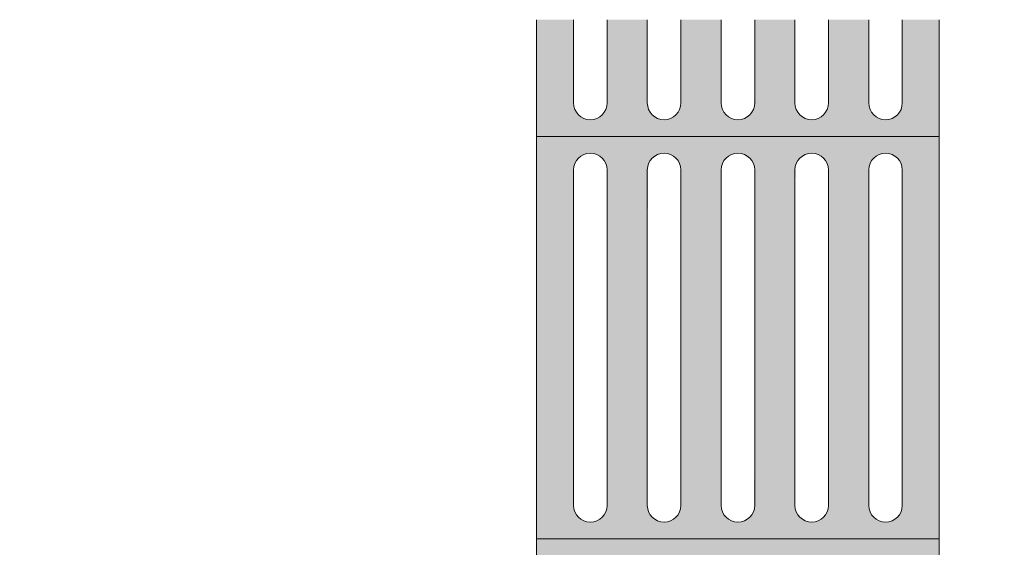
# Model space of a CAD drawing. Header units: metres. Extents: x -14.5 to 19.7, y -19.1 to 4.
# Tile 103 of 218: x 11.403 to 12.015, y -12.595 to -12.268. Entities that reach past the tile are written whole.
import ezdxf

# ---------------------------------------------------------------- set-up
doc = ezdxf.new("R2010")
doc.units = ezdxf.units.M
for name, color, linetype, lineweight in [('A-ANNO-DIMS', 7, 'Continuous', 9), ('A-ANNO-DIMS-50', 7, 'Continuous', 9), ('A-DETL-GENF', 7, 'Continuous', 5)]:
    doc.layers.add(name, color=color, linetype=linetype, lineweight=lineweight)
doc.layers.add('A-DETL', color=7, linetype='Continuous', lineweight=5, true_color=0x00a600)
doc.styles.add('Arial_5', font='arial.ttf', dxfattribs={"height": 0.125})
doc.dimstyles.new('Com_linha__ref__contínua__-_Cor_Vermelha_Arial_2_5mm', dxfattribs={"dimscale": 0.3048, "dimtxt": 0.127532, "dimasz": 0.328084, "dimexe": 0.246063, "dimexo": 0.246063, "dimgap": 0.024606, "dimtad": 1, "dimdec": 1, "dimlfac": 100, "dimrnd": 0.1, "dimdsep": 46, "dimtxsty": 'Arial_5', "dimblk1": 'OBLIQUE', "dimblk2": 'OBLIQUE', "dimsah": 1, "dimcen": 0.09, "dimdle": 0.246063, "dimazin": 0, "dimtfac": 1, "dimtdec": 4, "dimtix": 1, "dimtmove": 0, "dimatfit": 3, "dimfxl": 1, "dimtvp": 1, "dimtolj": 1, "dimtzin": 0, "dimarcsym": 2})

# ---------------------------------------------------------------- blocks, each defined once
blk = doc.blocks.new('DIMBLOCK73-DET_CALÇADA')
at = {"layer": 'A-ANNO-DIMS-50', "color": 242, "true_color": 0xbd2b2e}
for p, q in [((13.53572, -12.61504), (13.48572, -12.56504)), ((13.53572, -12.61504), (11.19933, -12.61504)), ((13.53572, -13.81504), (13.53572, -12.61504)), ((13.53572, -12.61504), (13.58572, -12.66504)), ((13.53572, -12.61504), (13.61072, -12.61504)), ((13.53572, -13.81504), (13.48572, -13.76504)), ((13.53572, -13.81504), (11.19933, -13.81504)), ((13.53572, -13.81504), (13.58572, -13.86504)), ((13.53572, -13.81504), (13.61072, -13.81504))]:
    blk.add_line(p, q, dxfattribs=at)
at = {"layer": 'A-ANNO-DIMS-50', "color": 0, "insert": (13.36595, -13.35925), "char_height": 0.125, "width": 0.3461034, "attachment_point": 1, "rotation": 90, "line_spacing_factor": 0.941778, "style": 'Arial_5'}
blk.add_mtext('120', dxfattribs=at)
blk = doc.blocks.new('_Oblique')
at = {"color": 0, "linetype": 'ByBlock', "lineweight": -2}
blk.add_line((-0.5, -0.5), (0.5, 0.5), dxfattribs=at)

msp = doc.modelspace()

# ---------------------------------------------------------------- hatches: boundary and pattern name
at = {"layer": 'A-DETL-GENF', "true_color": 0xffffff}
msp.add_hatch(color=7, dxfattribs=at).paths.add_polyline_path([(11.97433, -12.34004), (11.97433, -12.26752), (11.95141, -12.26752), (11.95106, -12.3219), (11.95002, -12.32442), (11.94836, -12.32657), (11.94621, -12.32823), (11.94369, -12.32927), (11.9391, -12.32938), (11.9383, -12.32927), (11.93579, -12.32823), (11.93363, -12.32657), (11.93198, -12.32442), (11.93094, -12.3219), (11.93058, -12.31921), (11.93058, -12.26752), (11.90558, -12.26752), (11.90523, -12.3219), (11.90319, -12.32571), (11.90253, -12.32657), (11.90037, -12.32823), (11.89786, -12.32927), (11.89516, -12.32962), (11.89247, -12.32927), (11.88996, -12.32823), (11.8878, -12.32657), (11.88614, -12.32442), (11.8851, -12.3219), (11.88475, -12.31921), (11.88475, -12.26752), (11.85975, -12.26752), (11.85939, -12.3219), (11.85835, -12.32442), (11.8567, -12.32657), (11.85454, -12.32823), (11.85203, -12.32927), (11.84933, -12.32962), (11.84664, -12.32927), (11.84412, -12.32823), (11.84197, -12.32657), (11.84031, -12.32442), (11.83927, -12.3219), (11.83891, -12.31921), (11.83891, -12.26752), (11.81391, -12.26752), (11.81356, -12.3219), (11.81252, -12.32442), (11.81086, -12.32657), (11.80871, -12.32823), (11.80619, -12.32927), (11.8035, -12.32962), (11.8008, -12.32927), (11.79829, -12.32823), (11.79547, -12.32571), (11.79448, -12.32442), (11.79344, -12.3219), (11.79308, -12.31921), (11.79308, -12.26752), (11.76808, -12.26752), (11.76773, -12.3219), (11.76669, -12.32442), (11.76503, -12.32657), (11.76287, -12.32823), (11.76036, -12.32927), (11.75766, -12.32962), (11.75497, -12.32927), (11.75246, -12.32823), (11.7503, -12.32657), (11.74864, -12.32442), (11.7476, -12.3219), (11.74725, -12.31921), (11.74725, -12.26752), (11.72433, -12.26752), (11.72433, -12.34004), (11.95141, -12.34004)])
h = msp.add_hatch(color=7, dxfattribs=at)
h.paths.add_polyline_path([(11.76287, -12.59004), (11.97433, -12.59004), (11.97433, -12.34004), (11.72433, -12.34004), (11.72433, -12.59004), (11.76036, -12.59004)])
h.paths.add_polyline_path([(11.89516, -12.57962), (11.89247, -12.57927), (11.88996, -12.57823), (11.8878, -12.57657), (11.88614, -12.57442), (11.8851, -12.5719), (11.88475, -12.56921), (11.8851, -12.35818), (11.88614, -12.35567), (11.8878, -12.35351), (11.88996, -12.35185), (11.89247, -12.35081), (11.89516, -12.35046), (11.89786, -12.35081), (11.90037, -12.35185), (11.90319, -12.35437), (11.90419, -12.35567), (11.90547, -12.36004), (11.90558, -12.36087), (11.90523, -12.5719), (11.90419, -12.57442), (11.90253, -12.57657), (11.90037, -12.57823), (11.89786, -12.57927)])
h.paths.add_polyline_path([(11.84933, -12.57962), (11.84664, -12.57927), (11.84412, -12.57823), (11.84197, -12.57657), (11.84031, -12.57442), (11.83927, -12.5719), (11.83891, -12.56921), (11.83927, -12.35818), (11.84031, -12.35567), (11.84197, -12.35351), (11.84412, -12.35185), (11.84664, -12.35081), (11.84933, -12.35046), (11.85203, -12.35081), (11.85454, -12.35185), (11.8567, -12.35351), (11.85835, -12.35567), (11.85964, -12.36004), (11.85975, -12.36087), (11.85939, -12.5719), (11.85835, -12.57442), (11.8567, -12.57657), (11.85454, -12.57823), (11.85203, -12.57927)])
h.paths.add_polyline_path([(11.941, -12.57962), (11.9383, -12.57927), (11.93579, -12.57823), (11.93363, -12.57657), (11.93198, -12.57442), (11.93094, -12.5719), (11.93058, -12.56921), (11.93094, -12.35818), (11.93198, -12.35567), (11.93363, -12.35351), (11.93579, -12.35185), (11.9391, -12.35071), (11.941, -12.35046), (11.94369, -12.35081), (11.94621, -12.35185), (11.94836, -12.35351), (11.95002, -12.35567), (11.9513, -12.36004), (11.95141, -12.36087), (11.95106, -12.5719), (11.95002, -12.57442), (11.94836, -12.57657), (11.94621, -12.57823), (11.94369, -12.57927)])
h.paths.add_polyline_path([(11.8035, -12.57962), (11.8008, -12.57927), (11.79829, -12.57823), (11.79547, -12.57571), (11.79448, -12.57442), (11.79344, -12.5719), (11.79308, -12.56921), (11.79344, -12.35818), (11.79547, -12.35437), (11.79613, -12.35351), (11.79829, -12.35185), (11.8008, -12.35081), (11.8035, -12.35046), (11.80619, -12.35081), (11.80871, -12.35185), (11.81086, -12.35351), (11.81252, -12.35567), (11.8138, -12.36004), (11.81391, -12.36087), (11.81356, -12.5719), (11.81252, -12.57442), (11.81086, -12.57657), (11.80871, -12.57823), (11.80619, -12.57927)])
h.paths.add_polyline_path([(11.75766, -12.57962), (11.75497, -12.57927), (11.75246, -12.57823), (11.7503, -12.57657), (11.74864, -12.57442), (11.7476, -12.5719), (11.74725, -12.56921), (11.7476, -12.35818), (11.74864, -12.35567), (11.7503, -12.35351), (11.75246, -12.35185), (11.75497, -12.35081), (11.75766, -12.35046), (11.76036, -12.35081), (11.76287, -12.35185), (11.76503, -12.35351), (11.76669, -12.35567), (11.76797, -12.36004), (11.76808, -12.36087), (11.76773, -12.5719), (11.76669, -12.57442), (11.76503, -12.57657), (11.76287, -12.57823), (11.76036, -12.57927)])
h = msp.add_hatch(color=7, dxfattribs=at)
h.paths.add_polyline_path([(11.75766, -12.84004), (11.97433, -12.84004), (11.97433, -12.59004), (11.72433, -12.59004), (11.72433, -12.84004), (11.75497, -12.84004)])
h.paths.add_polyline_path([(11.75766, -12.82962), (11.75497, -12.82927), (11.75246, -12.82823), (11.7503, -12.82657), (11.7479, -12.82263), (11.7476, -12.8219), (11.74725, -12.81921), (11.7476, -12.60818), (11.74864, -12.60567), (11.7503, -12.60351), (11.75246, -12.60185), (11.75497, -12.60081), (11.75766, -12.60046), (11.76036, -12.60081), (11.76287, -12.60185), (11.76503, -12.60351), (11.76669, -12.60567), (11.76773, -12.60818), (11.76808, -12.61087), (11.76773, -12.8219), (11.76669, -12.82442), (11.76503, -12.82657), (11.76287, -12.82823), (11.75956, -12.82938)])
h.paths.add_polyline_path([(11.89516, -12.82962), (11.89247, -12.82927), (11.88996, -12.82823), (11.8878, -12.82657), (11.8854, -12.82263), (11.8851, -12.8219), (11.88475, -12.81921), (11.8851, -12.60818), (11.88614, -12.60567), (11.8878, -12.60351), (11.88996, -12.60185), (11.89247, -12.60081), (11.89516, -12.60046), (11.89786, -12.60081), (11.90037, -12.60185), (11.90253, -12.60351), (11.90419, -12.60567), (11.90523, -12.60818), (11.90558, -12.61087), (11.90523, -12.8219), (11.90319, -12.82571), (11.90253, -12.82657), (11.90037, -12.82823), (11.89786, -12.82927)])
h.paths.add_polyline_path([(11.84933, -12.82962), (11.84664, -12.82927), (11.84412, -12.82823), (11.84197, -12.82657), (11.83957, -12.82263), (11.83927, -12.8219), (11.83891, -12.81921), (11.83927, -12.60818), (11.84031, -12.60567), (11.84197, -12.60351), (11.84412, -12.60185), (11.84664, -12.60081), (11.8511, -12.60069), (11.85203, -12.60081), (11.85454, -12.60185), (11.8567, -12.60351), (11.85835, -12.60567), (11.85939, -12.60818), (11.85975, -12.61087), (11.85939, -12.8219), (11.85835, -12.82442), (11.8567, -12.82657), (11.85454, -12.82823), (11.85203, -12.82927)])
h.paths.add_polyline_path([(11.8035, -12.82962), (11.8008, -12.82927), (11.79829, -12.82823), (11.79547, -12.82571), (11.79374, -12.82263), (11.79344, -12.8219), (11.79308, -12.81921), (11.79344, -12.60818), (11.79547, -12.60437), (11.79613, -12.60351), (11.79829, -12.60185), (11.8008, -12.60081), (11.8035, -12.60046), (11.80619, -12.60081), (11.80871, -12.60185), (11.81086, -12.60351), (11.81252, -12.60567), (11.81356, -12.60818), (11.81391, -12.61087), (11.81356, -12.8219), (11.81252, -12.82442), (11.81086, -12.82657), (11.80871, -12.82823), (11.80619, -12.82927)])
h.paths.add_polyline_path([(11.941, -12.82962), (11.9383, -12.82927), (11.93579, -12.82823), (11.93363, -12.82657), (11.93124, -12.82263), (11.93094, -12.8219), (11.93058, -12.81921), (11.93094, -12.60818), (11.93198, -12.60567), (11.93363, -12.60351), (11.93579, -12.60185), (11.9391, -12.60071), (11.941, -12.60046), (11.94369, -12.60081), (11.94621, -12.60185), (11.94836, -12.60351), (11.95002, -12.60567), (11.95106, -12.60818), (11.95141, -12.61087), (11.95106, -12.8219), (11.95002, -12.82442), (11.94836, -12.82657), (11.94621, -12.82823), (11.94369, -12.82927)])

# ---------------------------------------------------------------- linework, layer by layer
at = {"layer": 'A-DETL', "color": 8, "true_color": 0x808080}
for p, q in [((11.72433, -12.26752), (11.72433, -12.34004)), ((11.74725, -12.31921), (11.74725, -12.26752)), ((11.76808, -12.26752), (11.76808, -12.31921)), ((11.79308, -12.31921), (11.79308, -12.26752)), ((11.81391, -12.26752), (11.81391, -12.31921)), ((11.83891, -12.31921), (11.83891, -12.26752)), ((11.85975, -12.26752), (11.85975, -12.31921)), ((11.88475, -12.31921), (11.88475, -12.26752)), ((11.90558, -12.26752), (11.90558, -12.31921)), ((11.93058, -12.31921), (11.93058, -12.26752)), ((11.95141, -12.26752), (11.95141, -12.31921)), ((11.97433, -12.34004), (11.97433, -12.26752)), ((11.97433, -12.34004), (11.72433, -12.34004)), ((11.72433, -12.34004), (11.72433, -12.59004)), ((11.97433, -12.59004), (11.97433, -12.34004)), ((11.74725, -12.56921), (11.74725, -12.36087)), ((11.76808, -12.36087), (11.76808, -12.56921)), ((11.79308, -12.56921), (11.79308, -12.36087)), ((11.81391, -12.36087), (11.81391, -12.56921)), ((11.83891, -12.56921), (11.83891, -12.36087)), ((11.85975, -12.36087), (11.85975, -12.56921)), ((11.88475, -12.56921), (11.88475, -12.36087)), ((11.90558, -12.36087), (11.90558, -12.56921)), ((11.93058, -12.56921), (11.93058, -12.36087)), ((11.95141, -12.36087), (11.95141, -12.56921)), ((11.97433, -12.59004), (11.72433, -12.59004)), ((11.72433, -12.59004), (11.72433, -12.84004)), ((11.97433, -12.84004), (11.97433, -12.59004))]:
    msp.add_line(p, q, dxfattribs=at)
for centre, start, end in [((11.75766, -12.31921), 180, 0), ((11.8035, -12.31921), 180, 0), ((11.84933, -12.31921), 180, 0), ((11.89516, -12.31921), 180, 0), ((11.941, -12.31921), 180, 0), ((11.75766, -12.36087), 0, 180), ((11.8035, -12.36087), 0, 180), ((11.84933, -12.36087), 0, 180), ((11.89516, -12.36087), 0, 180), ((11.941, -12.36087), 0, 180), ((11.75766, -12.56921), 180, 0), ((11.8035, -12.56921), 180, 0), ((11.84933, -12.56921), 180, 0), ((11.89516, -12.56921), 180, 0), ((11.941, -12.56921), 180, 0)]:
    msp.add_arc(centre, 0.01042, start, end, dxfattribs=at)

# ---------------------------------------------------------------- dimensions: what is measured, and where the dimension line sits
at = {"layer": 'A-ANNO-DIMS', "color": 242, "true_color": 0xbd2b2e}
dim = msp.add_linear_dim(base=(13.53572, -12.61504), p1=(11.12433, -13.81504), p2=(11.12433, -12.61504), angle=90, dimstyle='Com_linha__ref__contínua__-_Cor_Vermelha_Arial_2_5mm', override={"dimpost": '<>', "dimfxl": 1.2}, dxfattribs=at)
dim.commit()
dim.dimension.update_dxf_attribs({"geometry": 'DIMBLOCK73-DET_CALÇADA', "text_midpoint": (13.4644, -13.21504)})

doc.saveas('drawing.dxf')
